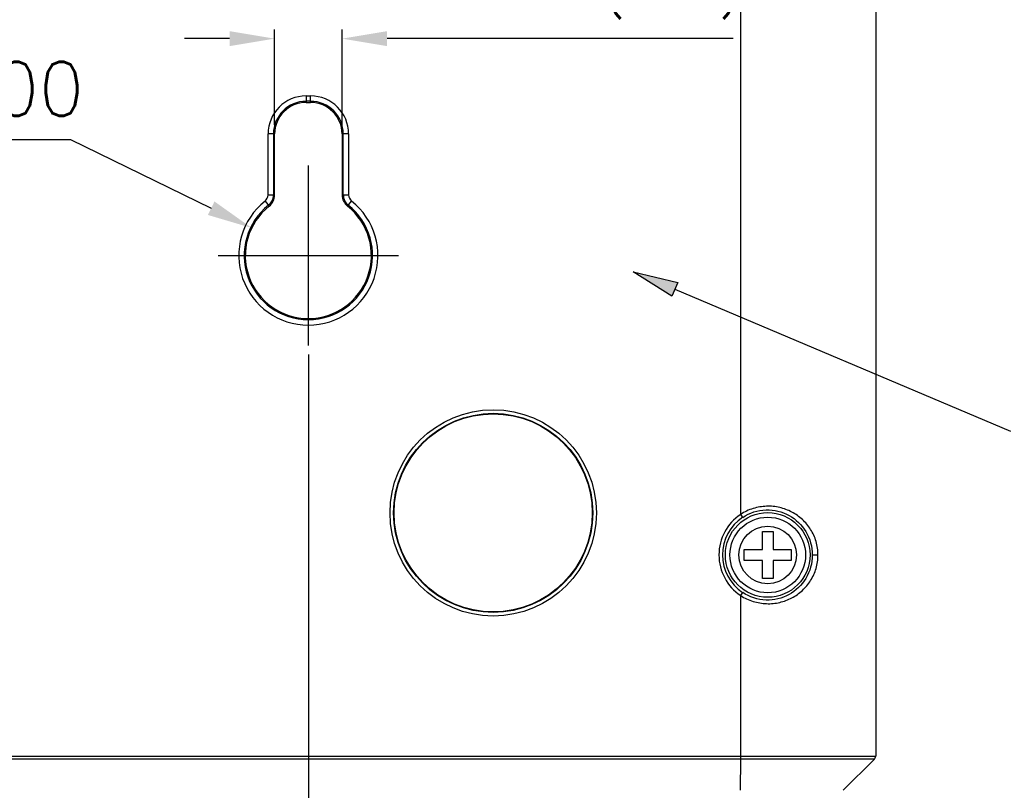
# Model space of a CAD drawing. Header units: millimetres. Extents: x 0 to 776, y 0 to 509.
# Tile 76 of 100: x 608 to 662, y 156 to 199. Entities that reach past the tile are written whole.
import ezdxf

# ---------------------------------------------------------------- set-up
doc = ezdxf.new("R2010")
doc.units = ezdxf.units.MM
doc.linetypes.add('CENTER', pattern=[10.16, 6.35, -1.27, 1.27, -1.27])
doc.layers.add('DM', color=4, linetype='Continuous')
doc.layers.add('SLD-0', color=179, linetype='Continuous')
doc.styles.add('SLDTEXTSTYLE0', font='ROMANS', dxfattribs={"width": 0.84})
doc.styles.add('SLDTEXTSTYLE1', font='ROMANS', dxfattribs={"width": 0.97})
doc.dimstyles.new('SLDDIMSTYLE3', dxfattribs={"dimtxt": 3, "dimasz": 3.302, "dimexe": 0, "dimexo": 0.0625, "dimgap": 0.75, "dimtad": 1, "dimrnd": 1e-09, "dimzin": 4, "dimdsep": 46, "dimtxsty": 'SLDTEXTSTYLE0', "dimblk1": 'NONE', "dimblk2": 'NONE', "dimsah": 1, "dimcen": 0, "dimadec": 0, "dimazin": 1, "dimtfac": 1, "dimtmove": 0, "dimatfit": 3, "dimldrblk": 'NONE', "dimfxl": 1, "dimfrac": 2, "dimtolj": 1, "dimtzin": 12, "dimarcsym": 0})
doc.dimstyles.new('SLDDIMSTYLE4', dxfattribs={"dimtxt": 3, "dimasz": 3.302, "dimexe": 0, "dimexo": 0.0625, "dimgap": 0.75, "dimtad": 1, "dimrnd": 1e-09, "dimzin": 12, "dimdsep": 46, "dimtxsty": 'SLDTEXTSTYLE0', "dimblk1": 'NONE', "dimblk2": 'NONE', "dimsah": 1, "dimcen": 0.09, "dimadec": 0, "dimazin": 3, "dimtol": 1, "dimtp": 0.3, "dimtm": 0.3, "dimtfac": 1, "dimtofl": 0, "dimtmove": 0, "dimatfit": 3, "dimldrblk": 'NONE', "dimfxl": 1, "dimfrac": 2, "dimtolj": 1, "dimtzin": 0, "dimarcsym": 0})
doc.dimstyles.new('SLDDIMSTYLE5', dxfattribs={"dimtxt": 3, "dimasz": 3.302, "dimexe": 0, "dimexo": 0.0625, "dimgap": 0.75, "dimtad": 1, "dimrnd": 1e-09, "dimzin": 12, "dimdsep": 46, "dimtxsty": 'SLDTEXTSTYLE0', "dimblk1": 'NONE', "dimblk2": 'NONE', "dimsah": 1, "dimcen": 0.09, "dimadec": 0, "dimazin": 3, "dimtfac": 1, "dimtofl": 0, "dimtmove": 0, "dimatfit": 3, "dimldrblk": 'NONE', "dimfxl": 1, "dimfrac": 2, "dimtolj": 1, "dimtzin": 12, "dimarcsym": 0})

# ---------------------------------------------------------------- blocks, each defined once
blk = doc.blocks.new('_D_13')
at = {"layer": 'DM', "color": 7}
for p, q in [((553.836, 180.438), (553.836, 133.959)), ((623.836, 180.438), (623.836, 133.959)), ((556.336, 134.459), (621.336, 134.459))]:
    blk.add_line(p, q, dxfattribs=at)
for points in [[(556.336, 134.876), (556.336, 134.042), (553.836, 134.459)], [(621.336, 134.042), (621.336, 134.876), (623.836, 134.459)]]:
    blk.add_solid(points, dxfattribs=at)
at = {"layer": 'DM', "color": 7, "insert": (577.36, 138.779), "char_height": 3, "attachment_point": 1, "style": 'SLDTEXTSTYLE1'}
blk.add_mtext('70.00±0.30', dxfattribs=at)
blk = doc.blocks.new('_None')
blk = doc.blocks.new('_D_21')
at = {"layer": 'DM', "color": 7}
for p, q in [((594.08, 192.373), (610.623, 192.373)), ((610.623, 192.373), (618.441, 188.565)), ((623.836, 180.938), (623.836, 190.938)), ((618.836, 185.938), (628.836, 185.938))]:
    blk.add_line(p, q, dxfattribs=at)
blk.add_solid([(618.259, 188.191), (618.624, 188.94), (620.689, 187.471)], dxfattribs=at)
at = {"layer": 'DM', "color": 7, "char_height": 3, "attachment_point": 1, "style": 'SLDTEXTSTYLE1'}
for s, insert in [('%%c', (598.526, 196.693)), ('4-', (592.843, 196.693)), ('7.00', (602.643, 196.693))]:
    blk.add_mtext(s, dxfattribs=dict(at, insert=insert))
blk = doc.blocks.new('_D_22')
at = {"layer": 'DM', "color": 7}
for p, q in [((621.961, 193.188), (621.961, 198.484)), ((625.711, 193.188), (625.711, 198.484)), ((619.461, 197.984), (616.961, 197.984)), ((630.711, 197.984), (628.211, 197.984)), ((647.431, 197.984), (630.711, 197.984))]:
    blk.add_line(p, q, dxfattribs=at)
for points in [[(619.461, 197.567), (619.461, 198.4), (621.961, 197.984)], [(628.211, 198.4), (628.211, 197.567), (625.711, 197.984)]]:
    blk.add_solid(points, dxfattribs=at)
at = {"layer": 'DM', "color": 7, "insert": (631.056, 203.09), "char_height": 3, "attachment_point": 1, "style": 'SLDTEXTSTYLE1'}
blk.add_mtext('3.75(4X)', dxfattribs=at)

msp = doc.modelspace()

# ---------------------------------------------------------------- hatches: boundary and pattern name
at = {"layer": 'DM'}
msp.add_hatch(color=7, dxfattribs=at).paths.add_polyline_path([(644.343, 184.45), (644.018, 183.683), (641.878, 185.041)], flags=0)

# ---------------------------------------------------------------- linework, layer by layer
at = {"layer": 'DM', "color": 7, "linetype": 'CENTER'}
for p, q in [((623.836, 180.938), (623.836, 190.938)), ((618.836, 185.938), (628.836, 185.938))]:
    msp.add_line(p, q, dxfattribs=at)
at = {"layer": 'DM', "color": 7}
for p, q in [((644.018, 183.683), (641.878, 185.041)), ((641.878, 185.041), (644.343, 184.45)), ((644.343, 184.45), (644.018, 183.683)), ((644.181, 184.067), (662.819, 176.182))]:
    msp.add_line(p, q, dxfattribs=at)
at = {"layer": 'SLD-0', "color": 7, "linetype": 'Continuous'}
for p, q in [((655.335, 222.239), (655.335, 158.143)), ((647.839, 171.566), (647.839, 221.672)), ((623.711, 194.801), (623.961, 194.801)), ((623.711, 194.801), (623.711, 194.438)), ((623.961, 194.438), (623.961, 194.801)), ((623.961, 194.502), (623.711, 194.502)), ((623.711, 194.438), (623.961, 194.438)), ((621.961, 192.688), (621.597, 192.688)), ((621.597, 189.305), (621.597, 192.688)), ((621.897, 192.688), (621.897, 189.305)), ((621.961, 189.305), (621.961, 192.688)), ((626.074, 192.688), (625.711, 192.688)), ((625.711, 192.688), (625.711, 189.305)), ((625.774, 189.305), (625.774, 192.688)), ((626.074, 192.688), (626.074, 189.305)), ((621.597, 189.305), (621.961, 189.305)), ((625.711, 189.305), (626.074, 189.305)), ((621.432, 188.963), (621.658, 188.678)), ((626.013, 188.678), (626.239, 188.963)), ((647.95, 171.399), (647.839, 171.566)), ((649.042, 170.61), (649.642, 170.61)), ((649.042, 169.61), (649.042, 170.61)), ((649.642, 170.61), (649.642, 169.61)), ((648.042, 169.61), (649.042, 169.61)), ((648.042, 169.01), (648.042, 169.61)), ((649.642, 169.61), (650.642, 169.61)), ((650.642, 169.61), (650.642, 169.01)), ((649.042, 169.01), (648.042, 169.01)), ((649.042, 168.01), (649.042, 169.01)), ((650.642, 169.01), (649.642, 169.01)), ((649.642, 169.01), (649.642, 168.01)), ((651.818, 169.31), (652.132, 169.31)), ((649.642, 168.01), (649.042, 168.01)), ((647.839, 167.054), (647.95, 167.22)), ((647.839, 157.966), (647.839, 167.054)), ((522.344, 158.143), (655.335, 158.143)), ((655.262, 157.966), (522.417, 157.966)), ((647.838, 156.24), (647.839, 157.966)), ((655.068, 157.773), (653.724, 156.43)), ((655.261, 157.966), (655.068, 157.773)), ((653.724, 156.43), (653.533, 156.24))]:
    msp.add_line(p, q, dxfattribs=at)
for centre, radius in [((634.099, 171.646), 5.729), ((634.099, 171.646), 5.529), ((634.099, 171.646), 5.5), ((649.342, 169.31), 2.35), ((649.342, 169.31), 2.1), ((649.342, 169.31), 1.6)]:
    msp.add_circle(centre, radius, dxfattribs=at)
for centre, radius, start, end in [((623.711, 192.688), 2.113, 90, 180), ((623.961, 192.688), 2.113, 0, 90), ((623.711, 192.688), 1.814, 90, 180), ((623.711, 192.688), 1.75, 90, 180), ((623.961, 192.688), 1.814, 0, 90), ((623.961, 192.688), 1.75, 0, 90), ((621.161, 189.305), 0.437, 308.4691, 0), ((621.161, 189.305), 0.736, 308.4691, 0), ((621.161, 189.305), 0.8, 308.4691, 0), ((626.511, 189.305), 0.8, 180, 231.5309), ((626.511, 189.305), 0.736, 180, 231.5309), ((626.511, 189.305), 0.437, 180, 231.5309), ((623.836, 185.938), 3.863, 128.4691, 51.5309), ((623.836, 185.938), 3.564, 128.4691, 51.5309), ((623.836, 185.938), 3.5, 128.4691, 51.5309), ((649.342, 169.31), 2.71, 123.6668, 236.3331), ((649.342, 169.31), 2.511, 123.6668, 236.3331)]:
    msp.add_arc(centre, radius, start, end, dxfattribs=at)
for points, knots in [([(652.132, 169.31), (652.132, 169.562), (652.06, 170.062), (651.754, 170.741), (651.286, 171.302), (650.694, 171.72), (650.007, 171.976), (649.264, 172.048), (648.515, 171.921), (648.052, 171.703), (647.839, 171.566)], [0, 0, 0, 0, 0.128238, 0.253016, 0.374607, 0.495483, 0.618004, 0.743326, 0.871089, 1, 1, 1, 1]), ([(647.95, 171.399), (648.329, 171.651), (649.231, 171.943), (650.577, 171.614), (651.57, 170.66), (651.818, 169.761), (651.818, 169.31)], [0, 0, 0, 0, 0.256593, 0.503448, 0.745818, 1, 1, 1, 1]), ([(647.839, 167.054), (648.052, 166.916), (648.515, 166.699), (649.264, 166.572), (650.007, 166.644), (650.694, 166.899), (651.286, 167.318), (651.753, 167.879), (652.06, 168.558), (652.132, 169.058), (652.132, 169.31)], [0, 0, 0, 0, 0.128908, 0.256674, 0.381996, 0.504518, 0.625393, 0.746984, 0.871761, 1, 1, 1, 1]), ([(651.818, 169.31), (651.818, 168.858), (651.57, 167.958), (650.574, 167.005), (649.229, 166.677), (648.328, 166.969), (647.95, 167.22)], [0, 0, 0, 0, 0.254567, 0.497184, 0.743904, 1, 1, 1, 1])]:
    msp.add_open_spline(points, degree=3, knots=knots, dxfattribs=at)
msp.add_open_spline([(655.262, 157.966), (655.307, 158.011), (655.335, 158.079), (655.335, 158.143)], degree=3, dxfattribs=at)

# ---------------------------------------------------------------- dimensions: what is measured, and where the dimension line sits
at = {"layer": 'DM', "color": 7}
dim = msp.add_linear_dim(base=(621.961, 197.984), p1=(625.711, 192.688), p2=(621.961, 192.688), text='<>(4X)', dimstyle='SLDDIMSTYLE5', dxfattribs=at)
dim.commit()
dim.dimension.update_dxf_attribs({"geometry": '_D_22', "text_midpoint": (639.571, 197.984), "dimtype": 160})
dim = msp.add_diameter_dim_2p(p1=(6.708, 1.999), p2=(0, 0), text='4-<>', dimstyle='SLDDIMSTYLE3', dxfattribs=at)
dim.commit()
dim.dimension.update_dxf_attribs({"geometry": '_D_21', "text_midpoint": (610.623, 192.373), "dimtype": 163})
dim = msp.add_linear_dim(base=(553.836, 136.959), p1=(623.836, 180.938), p2=(553.836, 180.938), dimstyle='SLDDIMSTYLE4', dxfattribs=at)
dim.commit()
dim.dimension.update_dxf_attribs({"geometry": '_D_13', "text_midpoint": (588.836, 136.959), "dimtype": 160})

doc.saveas('drawing.dxf')
